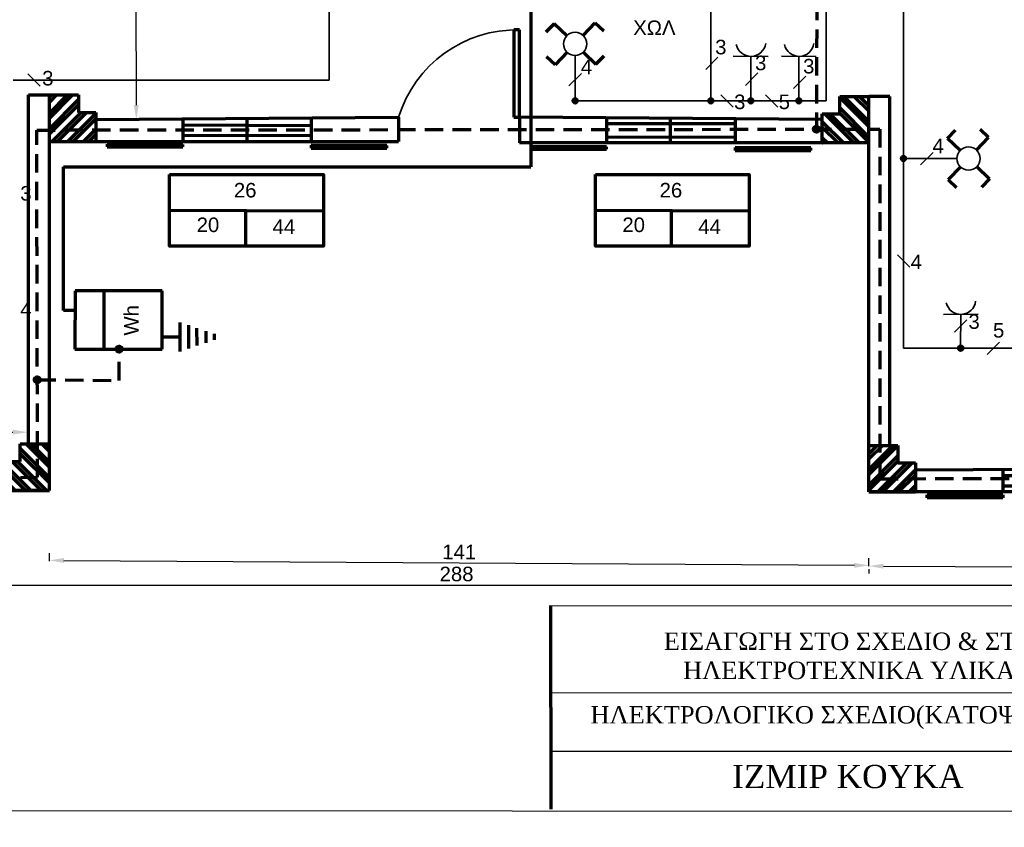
# Model space of a CAD drawing. Header units: millimetres. Extents: x 20 to 454, y 7 to 287.
# Tile 2 of 5: x 139 to 308, y 7 to 146. Entities that reach past the tile are written whole.
import ezdxf

# ---------------------------------------------------------------- set-up
doc = ezdxf.new("R2010")
doc.units = ezdxf.units.MM
doc.linetypes.add('HIDDEN2', pattern=[4.7625, 3.175, -1.5875])
doc.layers.get('Defpoints').update_dxf_attribs({"lineweight": 70})
for name, color, linetype, lineweight in [('fotistika kuzinas', 250, 'Continuous', 35), ('fotistika trapezaria', 250, 'Continuous', 35), ('fotistika xol', 250, 'Continuous', 35), ('Layer1', 1, 'HIDDEN2', 70), ('revmatodotes trapezarias', 250, 'Continuous', 35), ('revmatodotes xol', 250, 'Continuous', 35)]:
    doc.layers.add(name, color=color, linetype=linetype, lineweight=lineweight)
doc.layers.add('paroxh', color=7, linetype='Continuous')
doc.styles.get("Standard").update_dxf_attribs({"font": 'arial.ttf'})
doc.dimstyles.new('ISO-25', dxfattribs={"dimtxt": 2.5, "dimasz": 2.5, "dimexe": 1.25, "dimexo": 0.625, "dimtad": 1, "dimtxsty": 'Standard', "dimcen": 2.5, "dimadec": 0, "dimazin": 0, "dimtfac": 1, "dimtmove": 0, "dimatfit": 3, "dimfxl": 1, "dimarcsym": 0})

# ---------------------------------------------------------------- blocks, each defined once
blk = doc.blocks.new('*D7')
at = {"color": 0, "linetype": 'Continuous', "lineweight": -2, "transparency": 16777216}
for p, q in [((69.56, 50.1), (69.56, 47.73)), ((357.56, 50.06), (357.56, 47.7)), ((72.06, 48.98), (355.06, 48.95))]:
    blk.add_line(p, q, dxfattribs=at)
at = {"color": 0, "linetype": 'Continuous', "lineweight": 35, "transparency": 16777216}
for points in [[(72.06, 49.4), (72.06, 48.57), (69.56, 48.98)], [(355.06, 49.36), (355.06, 48.53), (357.56, 48.95)]]:
    blk.add_solid(points, dxfattribs=at)
at = {"layer": 'Defpoints', "color": 0, "linetype": 'Continuous', "lineweight": 35, "transparency": 16777216}
for p in [(69.56, 50.72), (357.56, 50.69), (357.56, 48.95)]:
    blk.add_point(p, dxfattribs=at)
at = {"color": 0, "linetype": 'Continuous', "lineweight": 70, "transparency": 16777216, "insert": (213.56, 50.87), "char_height": 2.5, "attachment_point": 5, "rotation": 359.9926}
blk.add_mtext('288', dxfattribs=at)
blk = doc.blocks.new('*D8')
at = {"color": 0, "linetype": 'Continuous', "lineweight": -2, "transparency": 16777216}
for p, q in [((143.6, 53.07), (143.61, 54.48)), ((146.1, 53.21), (281.9, 52.38)), ((284.4, 52.21), (284.41, 53.61))]:
    blk.add_line(p, q, dxfattribs=at)
at = {"color": 0, "linetype": 'Continuous', "lineweight": 70, "transparency": 16777216}
for points in [[(146.11, 53.63), (146.1, 52.79), (143.6, 53.23)], [(281.91, 52.79), (281.9, 51.96), (284.4, 52.36)]]:
    blk.add_solid(points, dxfattribs=at)
at = {"layer": 'Defpoints', "color": 0, "linetype": 'Continuous', "lineweight": 70, "transparency": 16777216}
for p in [(143.6, 52.45), (284.4, 52.36), (284.4, 51.58)]:
    blk.add_point(p, dxfattribs=at)
at = {"color": 0, "linetype": 'Continuous', "lineweight": 70, "transparency": 16777216, "insert": (214.02, 54.67), "char_height": 2.5, "attachment_point": 5, "rotation": 359.6479}
blk.add_mtext('141', dxfattribs=at)
blk = doc.blocks.new('*D9')
at = {"color": 0, "linetype": 'Continuous', "lineweight": -2, "transparency": 16777216}
for p, q in [((284.4, 51.73), (284.4, 50.99)), ((286.9, 52.23), (355.5, 51.85)), ((358, 51.33), (357.99, 50.59))]:
    blk.add_line(p, q, dxfattribs=at)
at = {"color": 0, "linetype": 'Continuous', "lineweight": 70, "transparency": 16777216}
for points in [[(286.91, 52.65), (286.9, 51.81), (284.4, 52.24)], [(355.5, 52.27), (355.5, 51.44), (358, 51.84)]]:
    blk.add_solid(points, dxfattribs=at)
at = {"layer": 'Defpoints', "color": 0, "linetype": 'Continuous', "lineweight": 70, "transparency": 16777216}
for p in [(284.4, 52.36), (358, 51.96), (358, 51.84)]:
    blk.add_point(p, dxfattribs=at)
at = {"color": 0, "linetype": 'Continuous', "lineweight": 70, "transparency": 16777216, "insert": (321.21, 53.92), "char_height": 2.5, "attachment_point": 5, "rotation": 359.6858}
blk.add_mtext('74', dxfattribs=at)
blk = doc.blocks.new('*D10')
at = {"color": 0, "linetype": 'Continuous', "lineweight": -2, "transparency": 16777216}
for p, q in [((73.85, 75.19), (73.84, 74.49)), ((76.35, 75.72), (137.35, 75.27)), ((139.84, 74.71), (139.84, 74))]:
    blk.add_line(p, q, dxfattribs=at)
at = {"color": 0, "linetype": 'Continuous', "lineweight": 70, "transparency": 16777216}
for points in [[(76.35, 76.13), (76.35, 75.3), (73.85, 75.74)], [(137.35, 75.69), (137.34, 74.86), (139.85, 75.25)]]:
    blk.add_solid(points, dxfattribs=at)
at = {"layer": 'Defpoints', "color": 0, "linetype": 'Continuous', "lineweight": 70, "transparency": 16777216}
for p in [(73.85, 75.82), (139.85, 75.34), (139.85, 75.25)]:
    blk.add_point(p, dxfattribs=at)
at = {"color": 0, "linetype": 'Continuous', "lineweight": 70, "transparency": 16777216, "insert": (106.86, 77.4), "char_height": 2.5, "attachment_point": 5, "rotation": 359.5823}
blk.add_mtext('66', dxfattribs=at)
blk = doc.blocks.new('*D13')
at = {"color": 0, "linetype": 'Continuous', "lineweight": -2, "transparency": 16777216}
for p, q in [((158.5, 193), (159.55, 193.01)), ((158.31, 190.5), (158.53, 131.49)), ((158.74, 128.99), (159.79, 128.99))]:
    blk.add_line(p, q, dxfattribs=at)
at = {"color": 0, "linetype": 'Continuous', "lineweight": 70, "transparency": 16777216}
for points in [[(158.73, 190.5), (157.89, 190.5), (158.3, 193)], [(158.95, 131.49), (158.12, 131.49), (158.54, 128.99)]]:
    blk.add_solid(points, dxfattribs=at)
at = {"layer": 'Defpoints', "color": 0, "linetype": 'Continuous', "lineweight": 70, "transparency": 16777216}
for p in [(157.87, 193), (158.11, 128.99), (158.54, 128.99)]:
    blk.add_point(p, dxfattribs=at)
at = {"color": 0, "linetype": 'Continuous', "lineweight": 70, "transparency": 16777216, "insert": (160.32, 161), "char_height": 2.5, "attachment_point": 5, "rotation": 270.2172}
blk.add_mtext('64', dxfattribs=at)

msp = doc.modelspace()

# ---------------------------------------------------------------- hatches: boundary and pattern name
at = {"linetype": 'Continuous', "lineweight": 70, "true_color": 0x000000}
h = msp.add_hatch(dxfattribs=at)
h.set_pattern_fill('ANSI32', color=18, scale=0.2)
h.paths.add_polyline_path([(151.6, 128.987), (151.6, 130.234), (148.6, 130.234), (148.6, 133.234), (143.6, 133.234), (143.6, 125.234), (151.6, 125.234)])
h = msp.add_hatch(dxfattribs=at)
h.set_pattern_fill('ANSI32', color=18, scale=0.2, angle=90)
h.paths.add_polyline_path([(280.648, 133), (279.4, 133), (279.4, 130), (276.4, 130), (276.4, 125), (284.4, 125), (284.4, 133)])
h = msp.add_hatch(dxfattribs=at)
h.set_pattern_fill('ANSI32', color=18, scale=0.2, angle=90)
h.paths.add_polyline_path([(139.847, 73.234), (138.6, 73.234), (138.6, 70.234), (135.6, 70.234), (135.6, 65.234), (143.6, 65.234), (143.6, 73.234)])
h = msp.add_hatch(dxfattribs=at)
h.set_pattern_fill('ANSI32', color=18, scale=0.2)
h.paths.add_polyline_path([(292.4, 68.752), (292.4, 70), (289.4, 70), (289.4, 73), (284.4, 73), (284.4, 65), (292.4, 65)])
at = {"layer": 'fotistika trapezaria', "linetype": 'Continuous', "lineweight": 35}
h = msp.add_hatch(color=256, dxfattribs=at)
h.dxf.hatch_style = 1
h.paths.add_polyline_path([(290.355, 122.796, 0.4139315), (289.855, 122.296, 0.4144957), (290.356, 121.796)])
h.paths.add_polyline_path([(290.355, 122.796), (290.355, 122.296), (290.855, 122.295, 0.4146374)])
h.paths.add_polyline_path([(290.855, 122.295), (290.355, 122.296), (290.356, 121.796, 0.4137898)])
at = {"layer": 'fotistika xol', "linetype": 'Continuous', "lineweight": 35}
h = msp.add_hatch(color=256, dxfattribs=at)
h.dxf.hatch_style = 1
h.paths.add_polyline_path([(233.929, 132.715, 0.4139315), (233.43, 132.215, 0.4144957), (233.93, 131.715)])
h.paths.add_polyline_path([(233.929, 132.715), (233.93, 132.215), (234.43, 132.215, 0.4146374)])
h.paths.add_polyline_path([(234.43, 132.215), (233.93, 132.215), (233.93, 131.715, 0.4137898)])
h = msp.add_hatch(color=256, dxfattribs=at)
h.dxf.hatch_style = 1
h.paths.add_polyline_path([(257.247, 132.715, 0.4139315), (256.748, 132.215, 0.4144957), (257.248, 131.715)])
h.paths.add_polyline_path([(257.247, 132.715), (257.248, 132.215), (257.748, 132.215, 0.4146374)])
h.paths.add_polyline_path([(257.748, 132.215), (257.248, 132.215), (257.248, 131.715, 0.4137898)])
at = {"layer": 'Layer1', "linetype": 'Continuous', "lineweight": 70}
h = msp.add_hatch(color=256, dxfattribs=at)
h.dxf.hatch_style = 1
h.paths.add_polyline_path([(275.873, 127.347), (274.873, 127.346, 0.9978678)])
h.paths.add_polyline_path([(274.873, 127.348, 0.0007934), (274.873, 127.346), (275.873, 127.347, 0.0002738), (275.873, 127.348, 1)])
h = msp.add_hatch(color=256, dxfattribs=at)
h.dxf.hatch_style = 1
h.paths.add_polyline_path([(155.082, 89.542), (156.082, 89.542, 1)])
h.paths.add_polyline_path([(155.582, 89.542), (155.082, 89.542, 0.4142136), (155.582, 89.042)])
h.paths.add_polyline_path([(156.082, 89.542), (155.582, 89.542), (155.582, 89.042, 0.4142136)])
h = msp.add_hatch(color=256, dxfattribs=at)
h.dxf.hatch_style = 1
h.paths.add_polyline_path([(141.53, 84.778, 0.413542), (141.031, 84.278, 0.4148855), (141.532, 83.778)])
h.paths.add_polyline_path([(141.53, 84.778), (141.531, 84.278), (142.031, 84.274, 0.0021433), (142.031, 84.278, 0.4148855)])
h.paths.add_polyline_path([(142.031, 84.274), (141.531, 84.278), (141.532, 83.778, 0.4110344)])
at = {"layer": 'revmatodotes trapezarias', "linetype": 'Continuous', "lineweight": 35}
h = msp.add_hatch(color=256, dxfattribs=at)
h.dxf.hatch_style = 1
h.paths.add_polyline_path([(300.164, 90.201, 0.4139315), (299.665, 89.701, 0.4144957), (300.165, 89.201)])
h.paths.add_polyline_path([(300.164, 90.201), (300.165, 89.701), (300.665, 89.701, 0.4146374)])
h.paths.add_polyline_path([(300.665, 89.701), (300.165, 89.701), (300.165, 89.201, 0.4137898)])
at = {"layer": 'revmatodotes xol', "linetype": 'Continuous', "lineweight": 35}
h = msp.add_hatch(color=256, dxfattribs=at)
h.dxf.hatch_style = 1
h.paths.add_polyline_path([(264.102, 132.715, 0.4139315), (263.602, 132.215, 0.4144957), (264.102, 131.715)])
h.paths.add_polyline_path([(264.102, 132.715), (264.102, 132.215), (264.602, 132.215, 0.4146374)])
h.paths.add_polyline_path([(264.602, 132.215), (264.102, 132.215), (264.102, 131.715, 0.4137898)])
h = msp.add_hatch(color=256, dxfattribs=at)
h.dxf.hatch_style = 1
h.paths.add_polyline_path([(272.358, 132.715, 0.4139315), (271.858, 132.215, 0.4144957), (272.359, 131.715)])
h.paths.add_polyline_path([(272.358, 132.715), (272.358, 132.215), (272.858, 132.215, 0.4146374)])
h.paths.add_polyline_path([(272.858, 132.215), (272.358, 132.215), (272.359, 131.715, 0.4137898)])

# ---------------------------------------------------------------- linework, layer by layer
at = {"color": 18, "linetype": 'Continuous', "lineweight": 70, "true_color": 0x000000}
for p, q in [((226.315, 193.902), (226.315, 120.86)), ((224.4, 144.417), (223.4, 144.417)), ((223.4, 144.417), (223.4, 129.425)), ((224.4, 129.417), (224.4, 144.417)), ((140, 73.234), (140, 133.234)), ((140, 133.234), (143.6, 133.234)), ((288, 133), (284.4, 133)), ((288, 73), (288, 133)), ((151.6, 129), (203.6, 129.417)), ((166.551, 129.12), (166.55, 125.234)), ((177.521, 129.12), (177.543, 125.234)), ((188.605, 129.297), (188.608, 125.234)), ((203.6, 129.417), (203.6, 125.234)), ((223.4, 129.425), (224.4, 129.417)), ((276.4, 129), (224.4, 129.417)), ((224.4, 129.417), (224.4, 125)), ((239.332, 129.417), (239.332, 125)), ((250.285, 129.297), (250.262, 125)), ((261.419, 129.12), (261.419, 125)), ((166.55, 128.109), (188.606, 128.005)), ((239.332, 128.324), (261.419, 128.324)), ((143.6, 65.234), (143.6, 125.234)), ((143.6, 125.234), (203.6, 125.234)), ((166.55, 126.262), (188.608, 126.332)), ((239.332, 126.032), (261.419, 125.972)), ((166.55, 124.733), (153.55, 124.805)), ((153.55, 124.805), (153.55, 124.304)), ((153.55, 124.304), (166.55, 124.304)), ((166.55, 124.304), (166.55, 124.733)), ((201.608, 124.537), (188.608, 124.609)), ((188.608, 124.609), (188.608, 124.108)), ((188.608, 124.108), (201.608, 124.108)), ((201.608, 124.108), (201.608, 124.537)), ((284.4, 125), (224.4, 125)), ((239.332, 124.326), (226.332, 124.398)), ((226.332, 124.398), (226.332, 123.897)), ((226.332, 123.897), (239.332, 123.897)), ((239.332, 123.897), (239.332, 124.326)), ((274.419, 124.13), (261.419, 124.202)), ((261.419, 124.202), (261.419, 123.701)), ((261.419, 123.701), (274.419, 123.701)), ((274.419, 123.701), (274.419, 124.13)), ((284.4, 65), (284.4, 125)), ((146.016, 96.163), (146.016, 120.86)), ((146.016, 120.86), (226.315, 120.86)), ((148.016, 99.542), (148.001, 89.542)), ((163.001, 99.542), (148.016, 99.542)), ((152.974, 99.542), (152.974, 89.542)), ((163.001, 89.542), (163.001, 99.542)), ((148.016, 96.155), (146.016, 96.163)), ((166.066, 89.148), (166.066, 94.148)), ((167.567, 89.648), (167.57, 93.648)), ((168.973, 90.148), (168.956, 93.148)), ((163.001, 91.648), (166.066, 91.648)), ((170.565, 90.648), (170.557, 92.648)), ((171.955, 91.148), (171.952, 92.148)), ((148.001, 89.542), (163.001, 89.542)), ((350, 68.984), (292.4, 68.752)), ((307.433, 68.813), (307.433, 65)), ((307.433, 67.799), (321.241, 67.799)), ((307.433, 66.016), (321.241, 66.075)), ((70, 65), (143.6, 65.234)), ((358, 65), (284.4, 65)), ((294.433, 63.989), (294.433, 64.496)), ((294.433, 64.496), (307.433, 64.496)), ((307.433, 64.496), (307.433, 63.989)), ((307.433, 63.989), (294.433, 63.989))]:
    msp.add_line(p, q, dxfattribs=at)
at = {"color": 1, "linetype": 'Continuous', "lineweight": 70}
for p, q in [((143.6, 125.234), (143.6, 133.234)), ((143.6, 133.234), (148.6, 133.234)), ((148.6, 133.234), (148.6, 130.234)), ((279.4, 133), (280.648, 133)), ((279.4, 130), (279.4, 133)), ((280.648, 133), (284.4, 133)), ((284.4, 125), (284.4, 133)), ((148.6, 130.234), (151.6, 130.234)), ((151.6, 130.234), (151.6, 128.987)), ((151.6, 128.987), (151.6, 125.234)), ((276.4, 125), (276.4, 130)), ((276.4, 130), (279.4, 130)), ((143.6, 125.234), (151.6, 125.234)), ((284.4, 125), (276.4, 125)), ((138.6, 73.234), (139.847, 73.234)), ((138.6, 70.234), (138.6, 73.234)), ((139.847, 73.234), (143.6, 73.234)), ((143.6, 65.234), (143.6, 73.234)), ((284.4, 65), (284.4, 73)), ((284.4, 73), (289.4, 73)), ((289.4, 73), (289.4, 70)), ((135.6, 70.234), (138.6, 70.234)), ((289.4, 70), (292.4, 70)), ((292.4, 70), (292.4, 68.752)), ((292.4, 68.752), (292.4, 65)), ((143.6, 65.234), (135.6, 65.234)), ((284.4, 65), (292.4, 65))]:
    msp.add_line(p, q, dxfattribs=at)
at = {"color": 1, "linetype": 'HIDDEN2', "lineweight": 70}
for p, q in [((141.433, 127.208), (286.273, 127.358)), ((141.57, 67.502), (141.433, 127.208)), ((286.273, 127.358), (286.26, 67.271)), ((71.98, 67.215), (141.57, 67.502)), ((286.26, 67.271), (356.042, 67.288))]:
    msp.add_line(p, q, dxfattribs=at)
at = {"linetype": 'Continuous', "lineweight": 70}
for p, q in [((164.26, 113.407), (190.715, 113.297)), ((177.307, 113.353), (177.293, 107.225)), ((237.402, 113.407), (263.857, 113.297)), ((250.449, 113.353), (250.434, 107.225))]:
    msp.add_line(p, q, dxfattribs=at)
for p, q in [((229.7, 45.44), (409.7, 45.439)), ((229.7, 30.44), (409.7, 30.554)), ((229.7, 20.44), (409.7, 20.426)), ((410, 10), (20, 10.202))]:
    msp.add_line(p, q)
at = {"lineweight": 70}
msp.add_line((229.7, 45.44), (229.741, 10.44), dxfattribs=at)
at = {"linetype": 'Continuous', "lineweight": 70}
for points in [[(164.26, 119.568), (190.715, 119.568), (190.715, 107.225), (164.26, 107.225)], [(237.402, 119.568), (263.857, 119.568), (263.857, 107.225), (237.402, 107.225)]]:
    msp.add_lwpolyline(points, close=True, dxfattribs=at)
at = {"color": 18, "linetype": 'Continuous', "lineweight": 35, "true_color": 0x000000}
msp.add_arc((223.9, 123.189), 21.234, 88.65075, 162.94308, dxfattribs=at)
at = {"layer": 'fotistika trapezaria', "linetype": 'Continuous', "lineweight": 70}
for p, q in [((297.907, 125.754), (299.291, 127.197)), ((304.971, 125.92), (303.532, 127.31)), ((300.076, 123.681), (297.907, 125.754)), ((302.902, 123.747), (304.971, 125.92)), ((300.126, 120.867), (298.032, 118.719)), ((302.966, 120.915), (305.132, 118.84)), ((298.032, 118.719), (299.473, 117.332)), ((305.132, 118.84), (303.754, 117.391))]:
    msp.add_line(p, q, dxfattribs=at)
at = {"layer": 'fotistika trapezaria', "color": 18, "linetype": 'Continuous', "lineweight": 35, "true_color": 0x000000}
for p, q in [((299.522, 122.299), (290.355, 122.296)), ((295.421, 123.349), (293.285, 121.242))]:
    msp.add_line(p, q, dxfattribs=at)
msp.add_circle((301.522, 122.299), 2, dxfattribs=at)
at = {"layer": 'fotistika trapezaria', "linetype": 'Continuous', "lineweight": 35}
msp.add_circle((290.355, 122.296), 0.5, dxfattribs=at)
at = {"layer": 'fotistika xol', "color": 18, "linetype": 'Continuous', "lineweight": 35, "true_color": 0x000000}
for p, q in [((257.248, 148.469), (257.248, 132.215)), ((233.93, 132.215), (233.93, 140.014)), ((258.468, 139.75), (256.36, 137.616)), ((234.998, 136.918), (232.862, 134.812))]:
    msp.add_line(p, q, dxfattribs=at)
at = {"layer": 'fotistika xol', "linetype": 'Continuous', "lineweight": 70}
for p, q in [((235.314, 143.458), (237.389, 145.624)), ((237.389, 145.624), (238.838, 144.245)), ((230.309, 145.462), (228.919, 144.024)), ((232.482, 143.393), (230.309, 145.462)), ((232.548, 140.568), (230.475, 138.399)), ((235.362, 140.618), (237.51, 138.523)), ((230.475, 138.399), (229.032, 139.783)), ((237.51, 138.523), (238.897, 139.964))]:
    msp.add_line(p, q, dxfattribs=at)
at = {"layer": 'fotistika xol', "color": 18, "linetype": 'Continuous', "lineweight": 35, "true_color": 0x000000}
msp.add_circle((233.93, 142.014), 2, dxfattribs=at)
at = {"layer": 'fotistika xol', "linetype": 'Continuous', "lineweight": 35}
for centre in [(233.93, 132.215), (257.248, 132.215)]:
    msp.add_circle(centre, 0.5, dxfattribs=at)
at = {"layer": 'Layer1', "linetype": 'HIDDEN2', "lineweight": 70}
for p, q in [((275.59, 192.118), (275.373, 127.348)), ((155.582, 84.158), (155.582, 89.542)), ((141.531, 84.278), (155.582, 84.158))]:
    msp.add_line(p, q, dxfattribs=at)
at = {"layer": 'Layer1', "linetype": 'Continuous', "lineweight": 70}
for centre in [(275.373, 127.348), (155.582, 89.542), (141.531, 84.278)]:
    msp.add_circle(centre, 0.5, dxfattribs=at)
at = {"layer": 'paroxh', "color": 18, "linetype": 'Continuous', "lineweight": 35, "true_color": 0x000000}
for p, q in [((290.355, 176.365), (290.355, 89.701)), ((277.033, 167.241), (277.033, 132.215)), ((191.677, 148.406), (191.677, 135.786)), ((191.677, 135.786), (137.377, 135.786)), ((139.89, 136.846), (142.012, 134.725)), ((277.033, 132.215), (233.93, 132.215)), ((290.355, 89.701), (332.007, 89.701))]:
    msp.add_line(p, q, dxfattribs=at)
at = {"layer": 'paroxh', "color": 250, "linetype": 'Continuous', "lineweight": 35}
for p, q in [((258.967, 133.283), (261.073, 131.147)), ((266.625, 133.283), (268.731, 131.147)), ((289.302, 105.773), (291.409, 103.637)), ((306.85, 90.765), (304.736, 88.637))]:
    msp.add_line(p, q, dxfattribs=at)
at = {"layer": 'revmatodotes trapezarias', "color": 18, "linetype": 'Continuous', "lineweight": 35, "true_color": 0x000000}
msp.add_line((303.191, 95.532), (297.191, 95.505), dxfattribs=at)
at = {"layer": 'revmatodotes trapezarias', "linetype": 'Continuous', "lineweight": 35}
for p, q in [((300.168, 95.518), (300.165, 89.701)), ((299.113, 92.463), (301.221, 94.597))]:
    msp.add_line(p, q, dxfattribs=at)
msp.add_circle((300.165, 89.701), 0.5, dxfattribs=at)
at = {"layer": 'revmatodotes trapezarias', "color": 18, "linetype": 'Continuous', "lineweight": 35, "true_color": 0x000000}
msp.add_arc((300.191, 98.086), 2.568, 193.18344, 353.18101, dxfattribs=at)
at = {"layer": 'revmatodotes xol', "color": 18, "linetype": 'Continuous', "lineweight": 35, "true_color": 0x000000}
for p, q in [((267.078, 139.825), (261.079, 139.918)), ((264.102, 139.871), (264.102, 132.215)), ((275.358, 139.825), (269.359, 139.918)), ((272.358, 139.872), (272.358, 132.215)), ((265.323, 137.021), (263.215, 134.886)), ((273.579, 136.461), (271.471, 134.326))]:
    msp.add_line(p, q, dxfattribs=at)
at = {"layer": 'revmatodotes xol', "linetype": 'Continuous', "lineweight": 35}
for centre in [(264.102, 132.215), (272.358, 132.215)]:
    msp.add_circle(centre, 0.5, dxfattribs=at)
at = {"layer": 'revmatodotes xol', "color": 18, "linetype": 'Continuous', "lineweight": 35, "true_color": 0x000000}
for centre in [(264.13, 142.439), (272.41, 142.439)]:
    msp.add_arc(centre, 2.568, 192.03444, 352.03201, dxfattribs=at)

# ---------------------------------------------------------------- texts
at = {"linetype": 'Continuous', "lineweight": 70, "char_height": 2.5, "attachment_point": 1}
for s, width, insert in [('\\pi12.6445;ΧΩΛ', 32.51956, (231.266, 146.042)), ('\\pi1.41972;26', 6.46155, (173.884, 118.113)), ('\\pi1.41972;26', 6.46155, (247.026, 118.113)), ('\\pi0.9767;20', 5.56868, (167.929, 112.166)), ('\\pi0.60048;44', 4.87251, (181.348, 111.841)), ('\\pi0.9767;20', 5.56868, (241.071, 112.166)), ('\\pi0.60048;44', 4.87251, (254.49, 111.841))]:
    msp.add_mtext_dynamic_manual_height_columns(s, width=width, gutter_width=12.5, heights=[0], dxfattribs=dict(at, insert=insert))
at = {"color": 18, "linetype": 'Continuous', "lineweight": 70, "true_color": 0x000000, "insert": (156.447, 91.876), "char_height": 2.5, "attachment_point": 1, "rotation": 90}
msp.add_mtext_dynamic_manual_height_columns('Wh', width=5.67949, gutter_width=12.5, heights=[0], dxfattribs=at)
at = {"attachment_point": 1}
for s, width, heights, insert, char_height in [('\\pi14.78774;{\\fTimes New Roman|b0|i0|c161|p18;ΕΙΣΑΓΩΓΗ ΣΤΟ ΣΧΕΔΙΟ & ΣΤΑ\\P\\pi18.11001;ΗΛΕΚΤΡΟΤΕΧΝΙΚΑ ΥΛΙΚΑ}', 91.85305, [14.79], (234.373, 40.818), 3), ('\\pi2.36753;{\\fTimes New Roman|b0|i0|c161|p18;ΗΛΕΚΤΡΟΛΟΓΙΚΟ ΣΧΕΔΙΟ(ΚΑΤΟΨΗ) ΝΟ.1}', 91.30897, [0], (234.201, 28.183), 3), ('\\pi28.09429;{\\fTimes New Roman|b0|i0|c161|p18;ΙΖΜΙΡ ΚΟΥΚΑ}', 94.8562, [0], (232.821, 18.074), 4)]:
    msp.add_mtext_dynamic_manual_height_columns(s, width=width, gutter_width=12.5, heights=heights, dxfattribs=dict(at, insert=insert, char_height=char_height))
at = {"layer": 'fotistika kuzinas', "linetype": 'Continuous', "lineweight": 35, "insert": (138.602, 117.577), "char_height": 2.5, "attachment_point": 1}
msp.add_mtext_dynamic_manual_height_columns('3', width=3.42346, gutter_width=12.5, heights=[0], dxfattribs=at)
at = {"layer": 'fotistika trapezaria', "color": 18, "linetype": 'Continuous', "lineweight": 35, "true_color": 0x000000, "insert": (295.33, 125.723), "char_height": 2.5, "attachment_point": 1}
msp.add_mtext_dynamic_manual_height_columns('4', width=3.05388, gutter_width=12.5, heights=[0], dxfattribs=at)
at = {"layer": 'fotistika xol', "color": 18, "linetype": 'Continuous', "lineweight": 35, "true_color": 0x000000, "char_height": 2.5, "attachment_point": 1}
for s, width, insert in [('3', 1.35728, (257.99, 142.723)), ('4', 3.05388, (234.907, 139.292))]:
    msp.add_mtext_dynamic_manual_height_columns(s, width=width, gutter_width=12.5, heights=[0], dxfattribs=dict(at, insert=insert))
at = {"layer": 'paroxh', "color": 18, "linetype": 'Continuous', "lineweight": 35, "true_color": 0x000000, "insert": (142.365, 137.369), "char_height": 2.5, "attachment_point": 1}
msp.add_mtext_dynamic_manual_height_columns('3', width=4.05479, gutter_width=12.5, heights=[0], dxfattribs=at)
at = {"layer": 'paroxh', "color": 250, "linetype": 'Continuous', "lineweight": 35, "char_height": 2.5, "attachment_point": 1}
for s, width, insert in [('3', 3.42346, (261.244, 133.301)), ('5', 3.42346, (268.903, 133.301)), ('4', 3.42346, (291.58, 105.791)), ('4', 3.42346, (138.602, 97.611)), ('5', 1.98049, (305.722, 94.027))]:
    msp.add_mtext_dynamic_manual_height_columns(s, width=width, gutter_width=12.5, heights=[0], dxfattribs=dict(at, insert=insert))
at = {"layer": 'revmatodotes trapezarias', "color": 18, "linetype": 'Continuous', "lineweight": 35, "true_color": 0x000000, "insert": (301.505, 95.529), "char_height": 2.5, "attachment_point": 1}
msp.add_mtext_dynamic_manual_height_columns('3', width=1.95424, gutter_width=12.5, heights=[0], dxfattribs=at)
at = {"layer": 'revmatodotes xol', "color": 18, "linetype": 'Continuous', "lineweight": 35, "true_color": 0x000000, "char_height": 2.5, "attachment_point": 1}
for insert in [(264.845, 139.993), (273.101, 139.433)]:
    msp.add_mtext_dynamic_manual_height_columns('3', width=1.35728, gutter_width=12.5, heights=[0], dxfattribs=dict(at, insert=insert))

# ---------------------------------------------------------------- dimensions: what is measured, and where the dimension line sits
at = {"linetype": 'Continuous', "lineweight": 70}
for p1, p2, distance, picture, middle in [((157.872, 193), (158.115, 128.987), 0.428, '*D13', (160.323, 161.002)), ((143.6, 52.448), (284.4, 51.583), 0.777, '*D8', (214.016, 54.673)), ((284.405, 52.36), (358, 51.956), -0.116, '*D9', (321.212, 53.917))]:
    dim = msp.add_aligned_dim(p1=p1, p2=p2, distance=distance, dimstyle='ISO-25', override={"dimdec": 0}, dxfattribs=at)
    dim.commit()
    dim.dimension.update_dxf_attribs({"geometry": picture, "text_midpoint": middle})
for p1, p2, distance, picture, middle in [((73.853, 75.818), (139.847, 75.336), -0.082, '*D10', (106.863, 77.396)), ((69.559, 50.723), (357.559, 50.686), -1.74, '*D7', (213.559, 50.866))]:
    dim = msp.add_aligned_dim(p1=p1, p2=p2, distance=distance, dimstyle='ISO-25', dxfattribs=at)
    dim.commit()
    dim.dimension.update_dxf_attribs({"geometry": picture, "text_midpoint": middle})

doc.saveas('drawing.dxf')
